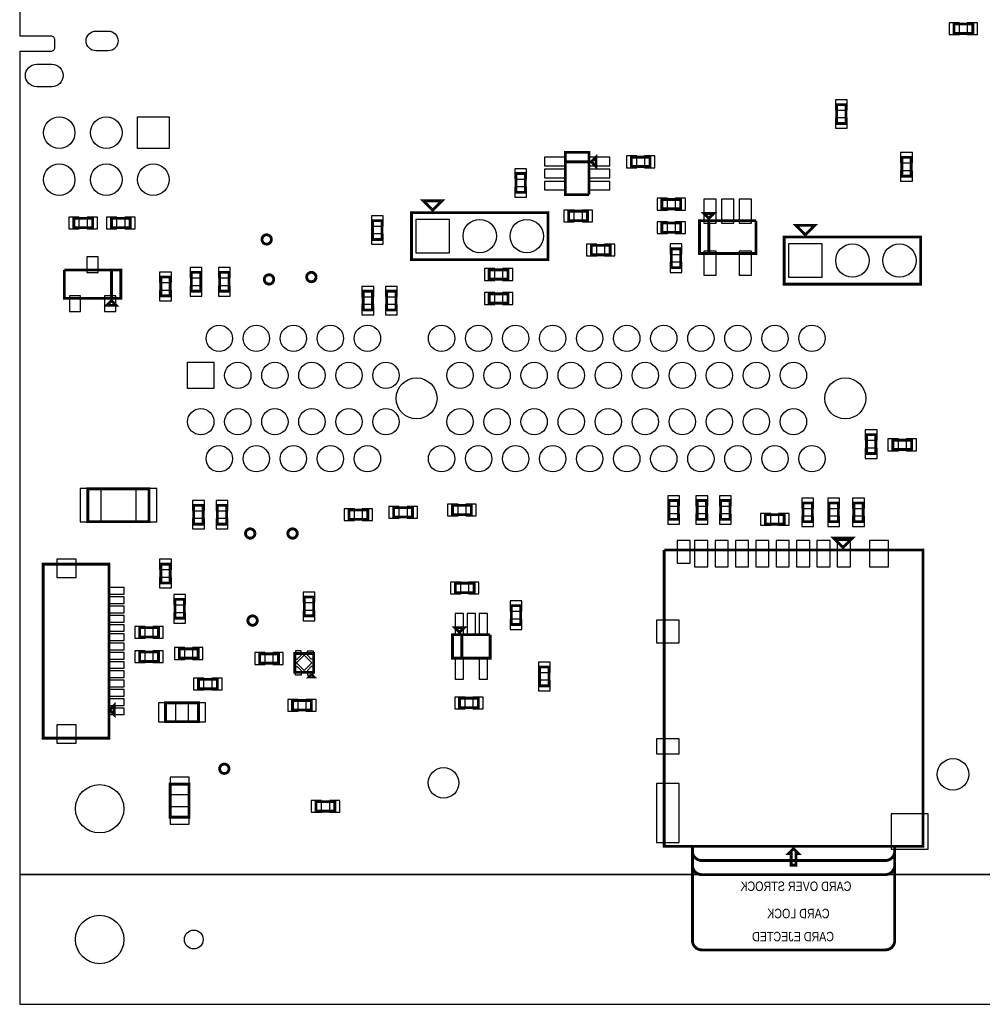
# Model space of a CAD drawing. Extents: x 0 to 7000, y 0 to 5797.
# Tile 1 of 11: x 0 to 2046, y 0 to 2093. Entities that reach past the tile are written whole.
import ezdxf

# ---------------------------------------------------------------- set-up
doc = ezdxf.new("R2010")
doc.units = 0
for name, color, linetype in [('BG_OUTLINE', 95, 'CONTINUOUS'), ('PG_ASSEMBLY_BOTTOM', 52, 'CONTINUOUS'), ('PIN_BOTTOM', 1, 'CONTINUOUS')]:
    doc.layers.add(name, color=color, linetype=linetype)

msp = doc.modelspace()

# ---------------------------------------------------------------- linework, layer by layer
at = {"layer": 'BG_OUTLINE'}
for points in [[(7000, 5275.59), (0, 5275.59), (0, 2245.2355), (66.1417, 2245.2355, -0.414214), (74.0157, 2237.3615), (74.0157, 2219.645, -0.414214), (66.1417, 2211.771), (0, 2211.771), (0, 2078.59), (0, 2058.228), (66.1417, 2058.228, -0.414214), (74.0157, 2050.354), (74.0157, 2032.6375, -0.414214), (66.1417, 2024.7635), (0, 2024.7635), (0, 1732.59), (0, 275.59), (7000, 275.59)], [(0.0001, 2345.2355), (0.0001, 2245.2355), (66.1417, 2245.2355, -0.414214), (74.0157, 2237.3615), (74.0157, 2219.645, -0.414214), (66.1417, 2211.771), (0.0001, 2211.771), (0.0001, 2058.228), (66.1417, 2058.228, -0.414214), (74.0157, 2050.354), (74.0157, 2032.6375, -0.414214), (66.1417, 2024.7635), (0.0001, 2024.7635), (0.0001, 1924.7635)]]:
    msp.add_lwpolyline(points, format="xyb", dxfattribs=at)
msp.add_lwpolyline([(0, 275.59), (0, 0), (7000, 0), (7000, 275.59)], close=True, dxfattribs=at)
at = {"layer": 'PG_ASSEMBLY_BOTTOM', "const_width": 6}
for points in [[(2026.0065, 2063.2995), (1986.0065, 2063.2995), (1986.0065, 2083.2995), (2026.0065, 2083.2995), (2026.0065, 2063.2995)], [(1756.59, 1912), (1756.59, 1872), (1736.59, 1872), (1736.59, 1912), (1756.59, 1912)], [(1210, 1720.59), (1160, 1720.59), (1160, 1810.59), (1210, 1810.59), (1210, 1790.59), (1160, 1790.59)], [(1215, 1790.59), (1225, 1800.59), (1225, 1780.59), (1215, 1790.59)], [(1300, 1800.59), (1340, 1800.59), (1340, 1780.59), (1300, 1780.59), (1300, 1800.59)], [(1895, 1800), (1895, 1760), (1875, 1760), (1875, 1800), (1895, 1800)], [(1160, 1790.59), (1210, 1790.59), (1210, 1720.59)], [(1075, 1765.59), (1075, 1725.59), (1055, 1725.59), (1055, 1765.59), (1075, 1765.59)], [(877.8594, 1687.59), (897.8594, 1707.59), (857.8594, 1707.59), (877.8594, 1687.59)], [(1365, 1710.59), (1405, 1710.59), (1405, 1690.59), (1365, 1690.59), (1365, 1710.59)], [(1122.8594, 1682.59), (1122.8594, 1582.59), (832.8594, 1582.59), (832.8594, 1682.59), (1122.8594, 1682.59)], [(1207.0913, 1665.59), (1167.0913, 1665.59), (1167.0913, 1685.59), (1207.0913, 1685.59), (1207.0913, 1665.59)], [(1465, 1670.59), (1455, 1680.59), (1475, 1680.59), (1465, 1670.59)], [(115, 1670.59), (155, 1670.59), (155, 1650.59), (115, 1650.59), (115, 1670.59)], [(195, 1670.59), (235, 1670.59), (235, 1650.59), (195, 1650.59), (195, 1670.59)], [(770, 1665.59), (770, 1625.59), (750, 1625.59), (750, 1665.59), (770, 1665.59)], [(1405, 1640.59), (1365, 1640.59), (1365, 1660.59), (1405, 1660.59), (1405, 1640.59)], [(1565, 1665.59), (1565, 1595.59), (1445, 1595.59), (1445, 1665.59), (1465, 1665.59), (1465, 1595.59)], [(1465, 1595.59), (1465, 1665.59), (1565, 1665.59)], [(1670, 1635.59), (1690, 1655.59), (1650, 1655.59), (1670, 1635.59)], [(1915, 1630.59), (1915, 1530.59), (1625, 1530.59), (1625, 1630.59), (1915, 1630.59)], [(1255, 1593), (1215, 1593), (1215, 1613), (1255, 1613), (1255, 1593)], [(1385, 1565.59), (1385, 1605.59), (1405, 1605.59), (1405, 1565.59), (1385, 1565.59)], [(195, 1560.59), (195, 1500.59), (95, 1500.59), (95, 1560.59)], [(95, 1560.59), (215, 1560.59), (215, 1500.59), (195, 1500.59), (195, 1560.59)], [(300, 1505.59), (300, 1545.59), (320, 1545.59), (320, 1505.59), (300, 1505.59)], [(365, 1515.59), (365, 1555.59), (385, 1555.59), (385, 1515.59), (365, 1515.59)], [(425, 1515.59), (425, 1555.59), (445, 1555.59), (445, 1515.59), (425, 1515.59)], [(998, 1561), (1038, 1561), (1038, 1541), (998, 1541), (998, 1561)], [(730, 1475.59), (730, 1515.59), (750, 1515.59), (750, 1475.59), (730, 1475.59)], [(780, 1475.59), (780, 1515.59), (800, 1515.59), (800, 1475.59), (780, 1475.59)], [(998, 1510), (1038, 1510), (1038, 1490), (998, 1490), (998, 1510)], [(195, 1495.59), (205, 1485.59), (185, 1485.59), (195, 1495.59)], [(1820, 1210.59), (1820, 1170.59), (1800, 1170.59), (1800, 1210.59), (1820, 1210.59)], [(1856, 1199), (1896, 1199), (1896, 1179), (1856, 1179), (1856, 1199)], [(275, 1025.59), (145, 1025.59), (145, 1095.59), (275, 1095.59), (275, 1025.59)], [(1400, 1070.59), (1400, 1030.59), (1380, 1030.59), (1380, 1070.59), (1400, 1070.59)], [(1460, 1070.59), (1460, 1030.59), (1440, 1030.59), (1440, 1070.59), (1460, 1070.59)], [(1510, 1070.59), (1510, 1030.59), (1490, 1030.59), (1490, 1070.59), (1510, 1070.59)], [(1685, 1065.59), (1685, 1025.59), (1665, 1025.59), (1665, 1065.59), (1685, 1065.59)], [(1740, 1065.59), (1740, 1025.59), (1720, 1025.59), (1720, 1065.59), (1740, 1065.59)], [(1793, 1065.59), (1793, 1025.59), (1773, 1025.59), (1773, 1065.59), (1793, 1065.59)], [(390, 1060.59), (390, 1020.59), (370, 1020.59), (370, 1060.59), (390, 1060.59)], [(440, 1060.59), (440, 1020.59), (420, 1020.59), (420, 1060.59), (440, 1060.59)], [(700, 1050.59), (740, 1050.59), (740, 1030.59), (700, 1030.59), (700, 1050.59)], [(795, 1055.59), (835, 1055.59), (835, 1035.59), (795, 1035.59), (795, 1055.59)], [(920, 1060.59), (960, 1060.59), (960, 1040.59), (920, 1040.59), (920, 1060.59)], [(1625, 1020.59), (1585, 1020.59), (1585, 1040.59), (1625, 1040.59), (1625, 1020.59)], [(1750, 970.5904), (1770, 990.5904), (1730, 990.5904), (1750, 970.5904)], [(1370, 965.59), (1920, 965.59), (1920, 335.59), (1430, 335.59)], [(50, 565.59), (50, 935.59), (190, 935.59), (190, 565.59), (50, 565.59)], [(300, 895.59), (300, 935.59), (320, 935.59), (320, 895.59), (300, 895.59)], [(926, 895), (966, 895), (966, 875), (926, 875), (926, 895)], [(330, 820.59), (330, 860.59), (350, 860.59), (350, 820.59), (330, 820.59)], [(605, 825.59), (605, 865.59), (625, 865.59), (625, 825.59), (605, 825.59)], [(1065, 847.0813), (1065, 807.0813), (1045, 807.0813), (1045, 847.0813), (1065, 847.0813)], [(295, 780.59), (255, 780.59), (255, 800.59), (295, 800.59), (295, 780.59)], [(935, 790.59), (925, 800.59), (945, 800.59), (935, 790.59)], [(1000, 785.59), (1000, 735.59), (920, 735.59), (920, 785.59), (940, 785.59), (940, 735.59)], [(940, 735.59), (940, 785.59), (1000, 785.59)], [(379.2913, 735.59), (339.2913, 735.59), (339.2913, 755.59), (379.2913, 755.59), (379.2913, 735.59)], [(295, 728.59), (255, 728.59), (255, 748.59), (295, 748.59), (295, 728.59)], [(550, 725), (510, 725), (510, 745), (550, 745), (550, 725)], [(585, 705.59), (585, 745.59), (625, 745.59), (625, 705.59), (585, 705.59)], [(1105, 676.8546), (1105, 716.8546), (1125, 716.8546), (1125, 676.8546), (1105, 676.8546)], [(420, 670.59), (380, 670.59), (380, 690.59), (420, 690.59), (420, 670.59)], [(620, 700.59), (625, 695.59), (615, 695.59), (620, 700.59)], [(975, 630.59), (935, 630.59), (935, 650.59), (975, 650.59), (975, 630.59)], [(190.748, 625.59), (200.748, 615.59), (200.748, 635.59), (190.748, 625.59)], [(310, 640.59), (380, 640.59), (380, 600.59), (310, 600.59), (310, 640.59)], [(620, 625.59), (580, 625.59), (580, 645.59), (620, 645.59), (620, 625.59)], [(360, 467.716), (360, 397.716), (320, 397.716), (320, 467.716), (360, 467.716)], [(630, 430.59), (670, 430.59), (670, 410.59), (630, 410.59), (630, 430.59)], [(1645, 330.5904), (1655, 320.5904), (1650, 320.5904), (1650, 295.5904), (1640, 295.5904), (1640, 320.5904), (1635, 320.5904), (1645, 330.5904)]]:
    msp.add_lwpolyline(points, dxfattribs=at)
for points in [[(535, 1625.59, 1), (515, 1625.59, 1), (535, 1625.59)], [(540, 1540.59, 1), (520, 1540.59, 1), (540, 1540.59)], [(630, 1545.59, 1), (610, 1545.59, 1), (630, 1545.59)], [(500, 1000.59, 1), (480, 1000.59, 1), (500, 1000.59)], [(590, 1000.59, 1), (570, 1000.59, 1), (590, 1000.59)], [(1430, 335.59), (1860, 335.59), (1860, 135.59, -0.414214), (1840, 115.59), (1450, 115.59, -0.414214), (1430, 135.59), (1430, 335.59), (1370, 335.59), (1370, 965.59)], [(505, 815.59, 1), (485, 815.59, 1), (505, 815.59)], [(445, 500.59, 1), (425, 500.59, 1), (445, 500.59)], [(1430, 335.59), (1430, 325.59, 0.414214), (1450, 305.59), (1840, 305.59, 0.414214), (1860, 325.59), (1860, 335.59)], [(1430, 305.59), (1430, 295.59, 0.414214), (1450, 275.59), (1840, 275.59, 0.414214), (1860, 295.59), (1860, 305.59)]]:
    msp.add_lwpolyline(points, format="xyb", dxfattribs=at)
at = {"layer": 'PIN_BOTTOM'}
for points in [[(1997.7152, 2060.7995), (1997.7152, 2085.7995), (1975.7152, 2085.7995), (1975.7152, 2060.7995)], [(2036.2978, 2060.7995), (2036.2978, 2085.7995), (2014.2978, 2085.7995), (2014.2978, 2060.7995)], [(1759.09, 1922.2913), (1734.09, 1922.2913), (1734.09, 1900.2913), (1759.09, 1900.2913)], [(317.5, 1886.09), (317.5, 1819.09), (250.5, 1819.09), (250.5, 1886.09)], [(1759.09, 1883.7087), (1734.09, 1883.7087), (1734.09, 1861.7087), (1759.09, 1861.7087)], [(1160.3, 1782.19), (1160.3, 1800.19), (1115.3, 1800.19), (1115.3, 1782.19)], [(1254.7, 1782.19), (1254.7, 1800.19), (1209.7, 1800.19), (1209.7, 1782.19)], [(1289.7087, 1803.09), (1289.7087, 1778.09), (1311.7087, 1778.09), (1311.7087, 1803.09)], [(1328.2913, 1803.09), (1328.2913, 1778.09), (1350.2913, 1778.09), (1350.2913, 1803.09)], [(1897.5, 1810.2913), (1872.5, 1810.2913), (1872.5, 1788.2913), (1897.5, 1788.2913)], [(1077.5, 1775.8813), (1052.5, 1775.8813), (1052.5, 1753.8813), (1077.5, 1753.8813)], [(1160.3, 1756.59), (1160.3, 1774.59), (1115.3, 1774.59), (1115.3, 1756.59)], [(1254.7, 1756.59), (1254.7, 1774.59), (1209.7, 1774.59), (1209.7, 1756.59)], [(1897.5, 1771.7087), (1872.5, 1771.7087), (1872.5, 1749.7087), (1897.5, 1749.7087)], [(1077.5, 1737.2987), (1052.5, 1737.2987), (1052.5, 1715.2987), (1077.5, 1715.2987)], [(1160.3, 1730.99), (1160.3, 1748.99), (1115.3, 1748.99), (1115.3, 1730.99)], [(1254.7, 1730.99), (1254.7, 1748.99), (1209.7, 1748.99), (1209.7, 1730.99)], [(1354.7087, 1713.09), (1354.7087, 1688.09), (1376.7087, 1688.09), (1376.7087, 1713.09)], [(1393.2913, 1713.09), (1393.2913, 1688.09), (1415.2913, 1688.09), (1415.2913, 1713.09)], [(1480.598, 1711.208), (1454.598, 1711.208), (1454.598, 1660.208), (1480.598, 1660.208)], [(1518, 1711.208), (1492, 1711.208), (1492, 1660.208), (1518, 1660.208)], [(1555.402, 1711.208), (1529.402, 1711.208), (1529.402, 1660.208), (1555.402, 1660.208)], [(772.5, 1675.8813), (747.5, 1675.8813), (747.5, 1653.8813), (772.5, 1653.8813)], [(1178.8, 1663.09), (1178.8, 1688.09), (1156.8, 1688.09), (1156.8, 1663.09)], [(1217.3826, 1663.09), (1217.3826, 1688.09), (1195.3826, 1688.09), (1195.3826, 1663.09)], [(104.7087, 1673.09), (104.7087, 1648.09), (126.7087, 1648.09), (126.7087, 1673.09)], [(143.2913, 1673.09), (143.2913, 1648.09), (165.2913, 1648.09), (165.2913, 1673.09)], [(184.7087, 1673.09), (184.7087, 1648.09), (206.7087, 1648.09), (206.7087, 1673.09)], [(223.2913, 1673.09), (223.2913, 1648.09), (245.2913, 1648.09), (245.2913, 1673.09)], [(913.3594, 1597.09), (913.3594, 1668.09), (842.3594, 1668.09), (842.3594, 1597.09)], [(1376.7087, 1638.09), (1376.7087, 1663.09), (1354.7087, 1663.09), (1354.7087, 1638.09)], [(1415.2913, 1638.09), (1415.2913, 1663.09), (1393.2913, 1663.09), (1393.2913, 1638.09)], [(772.5, 1637.2987), (747.5, 1637.2987), (747.5, 1615.2987), (772.5, 1615.2987)], [(1226.7087, 1590.5), (1226.7087, 1615.5), (1204.7087, 1615.5), (1204.7087, 1590.5)], [(1265.2913, 1590.5), (1265.2913, 1615.5), (1243.2913, 1615.5), (1243.2913, 1590.5)], [(1382.5, 1593.8813), (1407.5, 1593.8813), (1407.5, 1615.8813), (1382.5, 1615.8813)], [(1705.5, 1545.09), (1705.5, 1616.09), (1634.5, 1616.09), (1634.5, 1545.09)], [(1480.598, 1600.972), (1454.598, 1600.972), (1454.598, 1549.972), (1480.598, 1549.972)], [(1555.402, 1600.972), (1529.402, 1600.972), (1529.402, 1549.972), (1555.402, 1549.972)], [(143, 1555.4285), (167, 1555.4285), (167, 1588.4285), (143, 1588.4285)], [(1382.5, 1555.2987), (1407.5, 1555.2987), (1407.5, 1577.2987), (1382.5, 1577.2987)], [(297.5, 1533.8813), (322.5, 1533.8813), (322.5, 1555.8813), (297.5, 1555.8813)], [(362.5, 1543.8813), (387.5, 1543.8813), (387.5, 1565.8813), (362.5, 1565.8813)], [(422.5, 1543.8813), (447.5, 1543.8813), (447.5, 1565.8813), (422.5, 1565.8813)], [(987.7087, 1563.5), (987.7087, 1538.5), (1009.7087, 1538.5), (1009.7087, 1563.5)], [(1026.2913, 1563.5), (1026.2913, 1538.5), (1048.2913, 1538.5), (1048.2913, 1563.5)], [(297.5, 1495.2987), (322.5, 1495.2987), (322.5, 1517.2987), (297.5, 1517.2987)], [(362.5, 1505.2987), (387.5, 1505.2987), (387.5, 1527.2987), (362.5, 1527.2987)], [(422.5, 1505.2987), (447.5, 1505.2987), (447.5, 1527.2987), (422.5, 1527.2987)], [(727.5, 1503.8813), (752.5, 1503.8813), (752.5, 1525.8813), (727.5, 1525.8813)], [(777.5, 1503.8813), (802.5, 1503.8813), (802.5, 1525.8813), (777.5, 1525.8813)], [(987.7087, 1512.5), (987.7087, 1487.5), (1009.7087, 1487.5), (1009.7087, 1512.5)], [(1026.2913, 1512.5), (1026.2913, 1487.5), (1048.2913, 1487.5), (1048.2913, 1512.5)], [(105.5985, 1472.7515), (129.5985, 1472.7515), (129.5985, 1505.7515), (105.5985, 1505.7515)], [(180.4015, 1472.7515), (204.4015, 1472.7515), (204.4015, 1505.7515), (180.4015, 1505.7515)], [(727.5, 1465.2987), (752.5, 1465.2987), (752.5, 1487.2987), (727.5, 1487.2987)], [(777.5, 1465.2987), (802.5, 1465.2987), (802.5, 1487.2987), (777.5, 1487.2987)], [(356.924, 1308.6294), (356.924, 1364.6294), (412.924, 1364.6294), (412.924, 1308.6294)], [(1822.5, 1220.8813), (1797.5, 1220.8813), (1797.5, 1198.8813), (1822.5, 1198.8813)], [(1845.7087, 1201.5), (1845.7087, 1176.5), (1867.7087, 1176.5), (1867.7087, 1201.5)], [(1884.2913, 1201.5), (1884.2913, 1176.5), (1906.2913, 1176.5), (1906.2913, 1201.5)], [(1822.5, 1182.2987), (1797.5, 1182.2987), (1797.5, 1160.2987), (1822.5, 1160.2987)], [(173.445, 1025.09), (173.445, 1096.09), (128.445, 1096.09), (128.445, 1025.09)], [(291.555, 1025.09), (291.555, 1096.09), (246.555, 1096.09), (246.555, 1025.09)], [(392.5, 1070.8813), (367.5, 1070.8813), (367.5, 1048.8813), (392.5, 1048.8813)], [(442.5, 1070.8813), (417.5, 1070.8813), (417.5, 1048.8813), (442.5, 1048.8813)], [(1402.5, 1080.8813), (1377.5, 1080.8813), (1377.5, 1058.8813), (1402.5, 1058.8813)], [(1462.5, 1080.8813), (1437.5, 1080.8813), (1437.5, 1058.8813), (1462.5, 1058.8813)], [(1512.5, 1080.8813), (1487.5, 1080.8813), (1487.5, 1058.8813), (1512.5, 1058.8813)], [(1687.5, 1075.8813), (1662.5, 1075.8813), (1662.5, 1053.8813), (1687.5, 1053.8813)], [(1742.5, 1075.8813), (1717.5, 1075.8813), (1717.5, 1053.8813), (1742.5, 1053.8813)], [(1795.5, 1075.8813), (1770.5, 1075.8813), (1770.5, 1053.8813), (1795.5, 1053.8813)], [(689.7087, 1053.09), (689.7087, 1028.09), (711.7087, 1028.09), (711.7087, 1053.09)], [(728.2913, 1053.09), (728.2913, 1028.09), (750.2913, 1028.09), (750.2913, 1053.09)], [(784.7087, 1058.09), (784.7087, 1033.09), (806.7087, 1033.09), (806.7087, 1058.09)], [(823.2913, 1058.09), (823.2913, 1033.09), (845.2913, 1033.09), (845.2913, 1058.09)], [(909.7087, 1063.09), (909.7087, 1038.09), (931.7087, 1038.09), (931.7087, 1063.09)], [(948.2913, 1063.09), (948.2913, 1038.09), (970.2913, 1038.09), (970.2913, 1063.09)], [(392.5, 1032.2987), (367.5, 1032.2987), (367.5, 1010.2987), (392.5, 1010.2987)], [(442.5, 1032.2987), (417.5, 1032.2987), (417.5, 1010.2987), (442.5, 1010.2987)], [(1402.5, 1042.2987), (1377.5, 1042.2987), (1377.5, 1020.2987), (1402.5, 1020.2987)], [(1462.5, 1042.2987), (1437.5, 1042.2987), (1437.5, 1020.2987), (1462.5, 1020.2987)], [(1512.5, 1042.2987), (1487.5, 1042.2987), (1487.5, 1020.2987), (1512.5, 1020.2987)], [(1596.7087, 1018.09), (1596.7087, 1043.09), (1574.7087, 1043.09), (1574.7087, 1018.09)], [(1635.2913, 1018.09), (1635.2913, 1043.09), (1613.2913, 1043.09), (1613.2913, 1018.09)], [(1687.5, 1037.2987), (1662.5, 1037.2987), (1662.5, 1015.2987), (1687.5, 1015.2987)], [(1742.5, 1037.2987), (1717.5, 1037.2987), (1717.5, 1015.2987), (1742.5, 1015.2987)], [(1795.5, 1037.2987), (1770.5, 1037.2987), (1770.5, 1015.2987), (1795.5, 1015.2987)], [(1425.3385, 937.653), (1425.3385, 985.653), (1397.3385, 985.653), (1397.3385, 937.653)], [(1462.7392, 929.716), (1462.7392, 985.716), (1434.7392, 985.716), (1434.7392, 929.716)], [(1506.0463, 929.716), (1506.0463, 985.716), (1478.0463, 985.716), (1478.0463, 929.716)], [(1549.3534, 929.716), (1549.3534, 985.716), (1521.3534, 985.716), (1521.3534, 929.716)], [(1592.6606, 929.716), (1592.6606, 985.716), (1564.6606, 985.716), (1564.6606, 929.716)], [(1635.9677, 929.716), (1635.9677, 985.716), (1607.9677, 985.716), (1607.9677, 929.716)], [(1679.2748, 929.716), (1679.2748, 985.716), (1651.2748, 985.716), (1651.2748, 929.716)], [(1722.5819, 929.716), (1722.5819, 985.716), (1694.5819, 985.716), (1694.5819, 929.716)], [(1765.889, 929.716), (1765.889, 985.716), (1737.889, 985.716), (1737.889, 929.716)], [(1846.692, 929.716), (1846.692, 985.716), (1806.692, 985.716), (1806.692, 929.716)], [(78.7125, 946.2707), (78.7125, 907.2707), (119.7125, 907.2707), (119.7125, 946.2707)], [(297.5, 923.8813), (322.5, 923.8813), (322.5, 945.8813), (297.5, 945.8813)], [(297.5, 885.2987), (322.5, 885.2987), (322.5, 907.2987), (297.5, 907.2987)], [(189.0115, 885.5425), (189.0115, 871.5425), (222.0115, 871.5425), (222.0115, 885.5425)], [(915.7087, 897.5), (915.7087, 872.5), (937.7087, 872.5), (937.7087, 897.5)], [(954.2913, 897.5), (954.2913, 872.5), (976.2913, 872.5), (976.2913, 897.5)], [(189.0115, 865.8575), (189.0115, 851.8575), (222.0115, 851.8575), (222.0115, 865.8575)], [(327.5, 848.8813), (352.5, 848.8813), (352.5, 870.8813), (327.5, 870.8813)], [(602.5, 853.8813), (627.5, 853.8813), (627.5, 875.8813), (602.5, 875.8813)], [(189.0115, 846.1725), (189.0115, 832.1725), (222.0115, 832.1725), (222.0115, 846.1725)], [(602.5, 815.2987), (627.5, 815.2987), (627.5, 837.2987), (602.5, 837.2987)], [(1067.5, 857.3726), (1042.5, 857.3726), (1042.5, 835.3726), (1067.5, 835.3726)], [(189.0115, 826.4875), (189.0115, 812.4875), (222.0115, 812.4875), (222.0115, 826.4875)], [(327.5, 810.2987), (352.5, 810.2987), (352.5, 832.2987), (327.5, 832.2987)], [(943.4, 830.29), (925.4, 830.29), (925.4, 785.29), (943.4, 785.29)], [(969, 830.29), (951, 830.29), (951, 785.29), (969, 785.29)], [(994.6, 830.29), (976.6, 830.29), (976.6, 785.29), (994.6, 785.29)], [(1067.5, 818.79), (1042.5, 818.79), (1042.5, 796.79), (1067.5, 796.79)], [(1401.874, 768.362), (1401.874, 816.362), (1353.874, 816.362), (1353.874, 768.362)], [(189.0115, 806.8025), (189.0115, 792.8025), (222.0115, 792.8025), (222.0115, 806.8025)], [(266.7087, 778.09), (266.7087, 803.09), (244.7087, 803.09), (244.7087, 778.09)], [(305.2913, 778.09), (305.2913, 803.09), (283.2913, 803.09), (283.2913, 778.09)], [(189.0115, 787.1175), (189.0115, 773.1175), (222.0115, 773.1175), (222.0115, 787.1175)], [(189.0115, 767.4325), (189.0115, 753.4325), (222.0115, 753.4325), (222.0115, 767.4325)], [(351, 733.09), (351, 758.09), (329, 758.09), (329, 733.09)], [(389.5826, 733.09), (389.5826, 758.09), (367.5826, 758.09), (367.5826, 733.09)], [(189.0115, 747.7475), (189.0115, 733.7475), (222.0115, 733.7475), (222.0115, 747.7475)], [(266.7087, 726.09), (266.7087, 751.09), (244.7087, 751.09), (244.7087, 726.09)], [(305.2913, 726.09), (305.2913, 751.09), (283.2913, 751.09), (283.2913, 726.09)], [(521.7087, 722.5), (521.7087, 747.5), (499.7087, 747.5), (499.7087, 722.5)], [(560.2913, 722.5), (560.2913, 747.5), (538.2913, 747.5), (538.2913, 722.5)], [(586.1024, 751.5742), (586.1024, 733.464), (590.0674, 733.464), (598.3071, 741.7037), (598.3071, 751.5742)], [(588.7365, 725.59), (605, 709.3265), (621.2635, 725.59), (605, 741.8535)], [(623.8976, 751.5742), (623.8976, 733.464), (619.9326, 733.464), (611.6929, 741.7037), (611.6929, 751.5742)], [(943.4, 735.89), (925.4, 735.89), (925.4, 690.89), (943.4, 690.89)], [(994.6, 735.89), (976.6, 735.89), (976.6, 690.89), (994.6, 690.89)], [(189.0115, 728.0625), (189.0115, 714.0625), (222.0115, 714.0625), (222.0115, 728.0625)], [(586.1024, 699.6058), (586.1024, 717.716), (590.0674, 717.716), (598.3071, 709.4763), (598.3071, 699.6058)], [(623.8976, 699.6058), (623.8976, 717.716), (619.9326, 717.716), (611.6929, 709.4763), (611.6929, 699.6058)], [(1102.5, 705.1459), (1127.5, 705.1459), (1127.5, 727.1459), (1102.5, 727.1459)], [(189.0115, 708.3775), (189.0115, 694.3775), (222.0115, 694.3775), (222.0115, 708.3775)], [(391.7087, 668.09), (391.7087, 693.09), (369.7087, 693.09), (369.7087, 668.09)], [(430.2913, 668.09), (430.2913, 693.09), (408.2913, 693.09), (408.2913, 668.09)], [(189.0115, 688.6925), (189.0115, 674.6925), (222.0115, 674.6925), (222.0115, 688.6925)], [(1102.5, 666.5633), (1127.5, 666.5633), (1127.5, 688.5633), (1102.5, 688.5633)], [(189.0115, 669.0075), (189.0115, 655.0075), (222.0115, 655.0075), (222.0115, 669.0075)], [(189.0115, 649.3225), (189.0115, 635.3225), (222.0115, 635.3225), (222.0115, 649.3225)], [(946.7087, 628.09), (946.7087, 653.09), (924.7087, 653.09), (924.7087, 628.09)], [(985.2913, 628.09), (985.2913, 653.09), (963.2913, 653.09), (963.2913, 628.09)], [(189.0115, 629.6375), (189.0115, 615.6375), (222.0115, 615.6375), (222.0115, 629.6375)], [(295.004, 640.59), (295.004, 600.59), (332.004, 600.59), (332.004, 640.59)], [(357.996, 640.59), (357.996, 600.59), (394.996, 600.59), (394.996, 640.59)], [(591.7087, 623.09), (591.7087, 648.09), (569.7087, 648.09), (569.7087, 623.09)], [(630.2913, 623.09), (630.2913, 648.09), (608.2913, 648.09), (608.2913, 623.09)], [(78.7125, 593.9093), (78.7125, 554.9093), (119.7125, 554.9093), (119.7125, 593.9093)], [(1401.874, 532.268), (1401.874, 564.268), (1353.874, 564.268), (1353.874, 532.268)], [(360, 482.712), (320, 482.712), (320, 445.712), (360, 445.712)], [(1353.874, 469.536), (1353.874, 343.536), (1401.874, 343.536), (1401.874, 469.536)], [(360, 419.72), (320, 419.72), (320, 382.72), (360, 382.72)], [(619.7087, 433.09), (619.7087, 408.09), (641.7087, 408.09), (641.7087, 433.09)], [(658.2913, 433.09), (658.2913, 408.09), (680.2913, 408.09), (680.2913, 433.09)], [(1931.1525, 329.666), (1931.1525, 404.666), (1852.1525, 404.666), (1852.1525, 329.666)]]:
    msp.add_lwpolyline(points, close=True, dxfattribs=at)
for points in [[(188.1965, 2026.4013), (162.1965, 2026.4013, -1), (162.1965, 2068.4013), (188.1965, 2068.4013, -1)], [(68.1653, 1950.0746), (36.1653, 1950.0746, -1), (36.1653, 1998.0746), (68.1653, 1998.0746, -1)]]:
    msp.add_lwpolyline(points, format="xyb", close=True, dxfattribs=at)
for centre, radius in [((84.0004, 1852.59), 33.5), ((184.0002, 1852.59), 33.5), ((84.0004, 1752.5902), 33.5), ((184.0002, 1752.5902), 33.5), ((284, 1752.5902), 33.5), ((977.8594, 1632.59), 35.5), ((1077.8594, 1632.59), 35.5), ((525, 1625.59), 9), ((1770, 1580.59), 35.5), ((1870, 1580.59), 35.5), ((530, 1540.59), 9), ((620, 1545.59), 9), ((424.294, 1415.3694), 28), ((503.034, 1415.3694), 28), ((581.774, 1415.3694), 28), ((660.514, 1415.3694), 28), ((739.254, 1415.3694), 28), ((896.734, 1415.3694), 28), ((975.474, 1415.3694), 28), ((1054.214, 1415.3694), 28), ((1132.954, 1415.3694), 28), ((1211.694, 1415.3694), 28), ((1290.434, 1415.3694), 28), ((1369.174, 1415.3694), 28), ((1447.914, 1415.3694), 28), ((1526.654, 1415.3694), 28), ((1605.394, 1415.3694), 28), ((1684.134, 1415.3694), 28), ((463.664, 1336.6294), 28), ((542.404, 1336.6294), 28), ((621.144, 1336.6294), 28), ((699.884, 1336.6294), 28), ((778.624, 1336.6294), 28), ((936.104, 1336.6294), 28), ((1014.844, 1336.6294), 28), ((1093.584, 1336.6294), 28), ((1172.324, 1336.6294), 28), ((1251.064, 1336.6294), 28), ((1329.804, 1336.6294), 28), ((1408.544, 1336.6294), 28), ((1487.284, 1336.6294), 28), ((1566.024, 1336.6294), 28), ((1644.764, 1336.6294), 28), ((843.5845, 1287.8106), 43.5), ((1755, 1287.8106), 43.5), ((384.924, 1238.2044), 28), ((463.664, 1238.2044), 28), ((542.404, 1238.2044), 28), ((621.144, 1238.2044), 28), ((699.884, 1238.2044), 28), ((778.624, 1238.2044), 28), ((936.104, 1238.2044), 28), ((1014.844, 1238.2044), 28), ((1093.584, 1238.2044), 28), ((1172.324, 1238.2044), 28), ((1251.064, 1238.2044), 28), ((1329.804, 1238.2044), 28), ((1408.544, 1238.2044), 28), ((1487.284, 1238.2044), 28), ((1566.024, 1238.2044), 28), ((1644.764, 1238.2044), 28), ((424.294, 1159.4644), 28), ((503.034, 1159.4644), 28), ((581.774, 1159.4644), 28), ((660.514, 1159.4644), 28), ((739.254, 1159.4644), 28), ((896.734, 1159.4644), 28), ((975.474, 1159.4644), 28), ((1054.214, 1159.4644), 28), ((1132.954, 1159.4644), 28), ((1211.694, 1159.4644), 28), ((1290.434, 1159.4644), 28), ((1369.174, 1159.4644), 28), ((1447.914, 1159.4644), 28), ((1526.654, 1159.4644), 28), ((1605.394, 1159.4644), 28), ((1684.134, 1159.4644), 28), ((490, 1000.59), 9), ((580, 1000.59), 9), ((495, 815.59), 9), ((435, 500.59), 9), ((901, 470.59), 32.5), ((1984, 488.59), 33.5), ((170, 415.59), 51.5), ((170, 137.795), 51.5), ((370, 137.795), 20)]:
    msp.add_circle(centre, radius, dxfattribs=at)

# ---------------------------------------------------------------- texts
at = {"layer": 'PG_ASSEMBLY_BOTTOM', "text_generation_flag": 2, "width": 0.85}
for s, p in [('CARD OVER STROCK', (1768, 240.9237)), ('CARD LOCK', (1721.5, 182.9237)), ('CARD EJECTED', (1731, 133.9237))]:
    msp.add_text(s, height=20, dxfattribs=at).set_placement(p)

doc.saveas('drawing.dxf')
